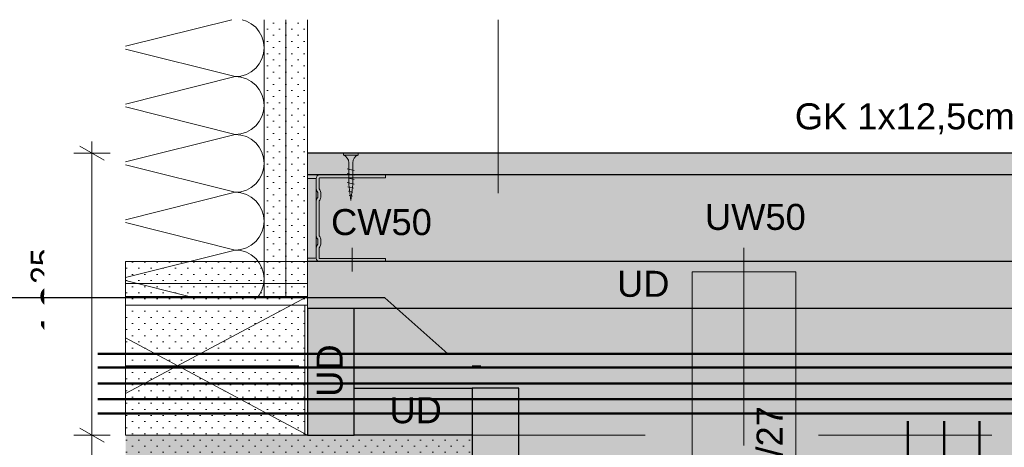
# Model space of a CAD drawing. Header units: metres. Extents: x -1.1 to 13.1, y -2.2 to 1.8.
# Tile 36 of 63: x 2.82 to 3.388, y 1.456 to 1.703. Entities that reach past the tile are written whole.
import ezdxf

# ---------------------------------------------------------------- set-up
doc = ezdxf.new("R2010")
doc.units = ezdxf.units.M
doc.header["$MEASUREMENT"] = 0
for name, pattern in [('Strichlinie eng', [0.023, 0.015, -0.008]), ('Strichpunktlinie', [0.062, 0.04, -0.01, 0.002, -0.01]), ('Untersicht', [0.02, 0.015, -0.005]), ('Wipeout_Contour', [1, 0, -1])]:
    doc.linetypes.add(name, pattern=pattern)
for name, color, linetype in [('152 - Bemaßung_ Beschriftung.Ausbau', 7, 'Continuous'), ('606 - Struktur.Wand Innen Ausbau', 7, 'Continuous'), ('607 - Struktur.Stütze', 7, 'Continuous'), ('608 - Struktur.Träger', 7, 'Continuous'), ('650 - Abdeckung.Fußboden Aufbau', 7, 'Continuous'), ('653 - Abdeckung.TB Verkofferung', 7, 'Continuous'), ('804 - HKLSE.Elektrik', 7, 'Continuous'), ('Neubau_606 - Struktur.Wand Innen Ausbau', 7, 'Continuous'), ('Neubau_653 - Abdeckung.TB Verkofferung', 7, 'Continuous'), ('Neubau_660 - Unterkonstruktion.Trockenbau', 7, 'Continuous')]:
    doc.layers.add(name, color=color, linetype=linetype)
doc.styles.add('ERSTELLTER_STIL_1', font='txt')
doc.dimstyles.new('ERSTELLTER_STIL__1', dxfattribs={"dimtxt": 0.02, "dimasz": 0.01064, "dimexe": 0.18, "dimexo": 0.0625, "dimgap": 0, "dimtad": 1, "dimzin": 0, "dimdsep": 46, "dimtxsty": 'ERSTELLTER_STIL_1', "dimblk": 'ARROWHEAD_2', "dimblk1": 'ARROWHEAD_2', "dimblk2": 'ARROWHEAD_2', "dimcen": 0.09, "dimse1": 1, "dimse2": 1, "dimclrd": 7, "dimclre": 7, "dimclrt": 7, "dimazin": 0, "dimtfac": 1, "dimtdec": 4, "dimtmove": 0, "dimatfit": 3, "dimfxl": 1, "dimtolj": 1, "dimtzin": 0, "dimarcsym": 0})
doc.dimstyles.new('ERSTELLTER_STIL__4', dxfattribs={"dimtxt": 0.18, "dimasz": 0.001824, "dimexe": 0.18, "dimexo": 0.0625, "dimgap": 0, "dimtad": 0, "dimtih": 1, "dimtoh": 1, "dimdec": 4, "dimzin": 0, "dimdsep": 46, "dimcen": 0.09, "dimadec": 0, "dimazin": 0, "dimtfac": 1, "dimtdec": 4, "dimtmove": 0, "dimatfit": 3, "dimldrblk": 'ARROWHEAD_11', "dimfxl": 1, "dimtolj": 1, "dimtzin": 0, "dimarcsym": 0})
pattern_1 = [(45, (0, 0), (-0.003535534, 0.003535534), [0, -0.005])]

# ---------------------------------------------------------------- blocks, each defined once
blk = doc.blocks.new('*X183')
at = {"layer": 'Neubau_606 - Struktur.Wand Innen Ausbau', "color": 7, "linetype": 'Continuous', "lineweight": 5}
for p, q in [((2.88091, 1.68719), (2.94217, 1.70251)), ((2.95062, 1.70176), (2.94815, 1.70251)), ((2.9535, 1.70022), (2.95062, 1.70176)), ((2.95603, 1.69815), (2.9535, 1.70022)), ((2.9581, 1.69562), (2.95603, 1.69815)), ((2.95964, 1.69274), (2.9581, 1.69562)), ((2.96059, 1.68961), (2.95964, 1.69274)), ((2.96091, 1.68636), (2.96059, 1.68961)), ((2.88091, 1.68553), (2.94425, 1.66969)), ((2.95964, 1.67998), (2.96059, 1.68311)), ((2.96059, 1.68311), (2.96091, 1.68636)), ((2.95603, 1.67458), (2.9581, 1.6771)), ((2.9581, 1.6771), (2.95964, 1.67998)), ((2.95062, 1.67096), (2.9535, 1.6725)), ((2.9535, 1.6725), (2.95603, 1.67458)), ((2.88091, 1.65386), (2.94425, 1.66969)), ((2.94425, 1.66969), (2.9475, 1.67001)), ((2.9475, 1.66937), (2.94425, 1.66969)), ((2.9475, 1.67001), (2.95062, 1.67096)), ((2.95062, 1.66843), (2.9475, 1.66937)), ((2.9535, 1.66689), (2.95062, 1.66843)), ((2.95603, 1.66481), (2.9535, 1.66689)), ((2.9581, 1.66229), (2.95603, 1.66481)), ((2.95964, 1.65941), (2.9581, 1.66229)), ((2.96059, 1.65628), (2.95964, 1.65941)), ((2.96091, 1.65303), (2.96059, 1.65628)), ((2.88091, 1.65219), (2.94425, 1.63636)), ((2.95964, 1.64665), (2.96059, 1.64978)), ((2.96059, 1.64978), (2.96091, 1.65303)), ((2.95603, 1.64124), (2.9581, 1.64377)), ((2.9581, 1.64377), (2.95964, 1.64665)), ((2.9475, 1.63668), (2.95062, 1.63763)), ((2.95062, 1.63763), (2.9535, 1.63917)), ((2.9535, 1.63917), (2.95603, 1.64124)), ((2.88091, 1.62053), (2.94425, 1.63636)), ((2.94425, 1.63636), (2.9475, 1.63668)), ((2.9475, 1.63604), (2.94425, 1.63636)), ((2.95062, 1.63509), (2.9475, 1.63604)), ((2.9535, 1.63355), (2.95062, 1.63509)), ((2.95603, 1.63148), (2.9535, 1.63355)), ((2.9581, 1.62895), (2.95603, 1.63148)), ((2.95964, 1.62607), (2.9581, 1.62895)), ((2.96059, 1.62295), (2.95964, 1.62607)), ((2.96091, 1.61969), (2.96059, 1.62295)), ((2.88091, 1.61886), (2.94425, 1.60303)), ((2.95964, 1.61332), (2.96059, 1.61644)), ((2.96059, 1.61644), (2.96091, 1.61969)), ((2.95603, 1.60791), (2.9581, 1.61043)), ((2.9581, 1.61043), (2.95964, 1.61332)), ((2.88091, 1.58719), (2.94425, 1.60303)), ((2.94425, 1.60303), (2.9475, 1.60335)), ((2.9475, 1.60271), (2.94425, 1.60303)), ((2.9475, 1.60335), (2.95062, 1.6043)), ((2.95062, 1.6043), (2.9535, 1.60584)), ((2.9535, 1.60584), (2.95603, 1.60791)), ((2.95062, 1.60176), (2.9475, 1.60271)), ((2.9535, 1.60022), (2.95062, 1.60176)), ((2.95603, 1.59815), (2.9535, 1.60022)), ((2.9581, 1.59562), (2.95603, 1.59815)), ((2.95964, 1.59274), (2.9581, 1.59562)), ((2.96059, 1.58961), (2.95964, 1.59274)), ((2.96091, 1.58636), (2.96059, 1.58961)), ((2.96059, 1.58311), (2.96091, 1.58636)), ((2.88091, 1.58553), (2.94425, 1.56969)), ((2.95964, 1.57998), (2.96059, 1.58311)), ((2.9535, 1.5725), (2.95603, 1.57458)), ((2.95603, 1.57458), (2.9581, 1.5771)), ((2.9581, 1.5771), (2.95964, 1.57998)), ((2.88091, 1.55386), (2.94425, 1.56969)), ((2.94425, 1.56969), (2.9475, 1.57001)), ((2.9475, 1.56937), (2.94425, 1.56969)), ((2.9475, 1.57001), (2.95062, 1.57096)), ((2.95062, 1.56843), (2.9475, 1.56937)), ((2.95062, 1.57096), (2.9535, 1.5725)), ((2.9535, 1.56689), (2.95062, 1.56843)), ((2.95603, 1.56481), (2.9535, 1.56689)), ((2.9581, 1.56229), (2.95603, 1.56481)), ((2.95964, 1.55941), (2.9581, 1.56229)), ((2.96059, 1.55628), (2.95964, 1.55941)), ((2.88091, 1.55219), (2.91765, 1.54301)), ((2.96091, 1.55303), (2.96059, 1.55628)), ((2.96059, 1.54978), (2.96091, 1.55303)), ((2.9581, 1.54377), (2.95964, 1.54665)), ((2.95964, 1.54665), (2.96059, 1.54978)), ((2.95748, 1.54301), (2.9581, 1.54377))]:
    blk.add_line(p, q, dxfattribs=at)
blk = doc.blocks.new('*D241')
at = {"layer": '152 - Bemaßung_ Beschriftung.Ausbau', "color": 7, "linetype": 'Continuous', "lineweight": 9}
for p, q in [((2.85451, 1.46705), (2.86851, 1.45897)), ((2.87201, 1.46301), (2.85101, 1.46301)), ((2.86151, 1.04301), (2.86151, 1.46301)), ((2.85451, 1.04705), (2.86851, 1.03897)), ((2.87201, 1.04301), (2.85101, 1.04301))]:
    blk.add_line(p, q, dxfattribs=at)
at = {"color": 254, "linetype": 'Wipeout_Contour', "lineweight": 0, "ltscale": 12.597834}
blk.add_wipeout([(2.86111, 1.23423), (2.86111, 1.27179), (2.83391, 1.27179), (2.83391, 1.23423)], dxfattribs=at).dxf.layer = '152 - Bemaßung_ Beschriftung.Ausbau'
at = {"layer": '152 - Bemaßung_ Beschriftung.Ausbau', "color": 7, "lineweight": 9, "insert": (2.85751, 1.23783), "char_height": 0.02, "attachment_point": 7, "rotation": 90, "style": 'ERSTELLTER_STIL_1'}
blk.add_mtext('\\A1;{\\pql;\\fArial|b0|i0|c0|p38;42}', dxfattribs=at)
blk = doc.blocks.new('ARROWHEAD_2')
at = {"color": 0, "linetype": 'Continuous', "lineweight": 0}
for p, q in [((-0.378, -0.655), (0.378, 0.655)), ((0, 0), (-1, 0))]:
    blk.add_line(p, q, dxfattribs=at)
blk = doc.blocks.new('*D242')
at = {"layer": '152 - Bemaßung_ Beschriftung.Ausbau', "color": 7, "linetype": 'Continuous', "lineweight": 9}
for p, q in [((2.86151, 1.62551), (2.86151, 1.63236)), ((2.86851, 1.62147), (2.85451, 1.62955)), ((2.87201, 1.62551), (2.85101, 1.62551)), ((2.86151, 1.46301), (2.86151, 1.62551)), ((2.85451, 1.46705), (2.86851, 1.45897)), ((2.87201, 1.46301), (2.85101, 1.46301))]:
    blk.add_line(p, q, dxfattribs=at)
at = {"layer": '152 - Bemaßung_ Beschriftung.Ausbau', "color": 7, "lineweight": 9, "insert": (2.85784, 1.51907), "char_height": 0.02, "attachment_point": 7, "rotation": 90, "style": 'ERSTELLTER_STIL_1'}
blk.add_mtext('\\A1;{\\pql;\\fArial|b0|i0|c0|p38;16\\fArial|b0|i0|c0|p38;\\A1{\\H.66x;\\S25^  ;}}', dxfattribs=at)
at = {"color": 254, "linetype": 'Wipeout_Contour', "lineweight": 0, "ltscale": 13.100931}
blk.add_wipeout([(2.86111, 1.51547), (2.86111, 1.57305), (2.83391, 1.57305), (2.83391, 1.51547)], dxfattribs=at).dxf.layer = '152 - Bemaßung_ Beschriftung.Ausbau'
blk = doc.blocks.new('ARROWHEAD_11')
at = {"color": 0, "linetype": 'Continuous', "lineweight": 0}
blk.add_line((0, 0), (-1, 0), dxfattribs=at)
at = {"color": 0, "linetype": 'Continuous', "lineweight": 0, "const_width": 0.25, "flags": 128}
blk.add_lwpolyline([(-0.125, 0, 1), (0.125, 0, 1)], format="xyb", close=True, dxfattribs=at)

msp = doc.modelspace()

# ---------------------------------------------------------------- hatches: boundary and pattern name
at = {"layer": '606 - Struktur.Wand Innen Ausbau', "linetype": 'Continuous', "lineweight": 5}
h = msp.add_hatch(dxfattribs=at)
h.set_pattern_fill('Gips_0004', style=0, pattern_type=2)
h.set_pattern_definition(pattern_1)
h.paths.add_polyline_path([(2.98591, 1.62551), (4.08091, 1.62551), (4.08091, 1.61301), (2.98591, 1.61301)])
at = {"layer": '607 - Struktur.Stütze', "linetype": 'Continuous', "lineweight": 5}
h = msp.add_hatch(dxfattribs=at)
h.set_pattern_fill('Gips_0004', style=0, pattern_type=2)
h.set_pattern_definition(pattern_1)
h.paths.add_polyline_path([(3.07091, 1.05301), (2.88091, 1.05301), (2.88091, 1.04301), (3.08091, 1.04301), (3.08091, 1.46301), (2.88091, 1.46301), (2.88091, 1.45301), (3.07091, 1.45301)])
at = {"layer": '653 - Abdeckung.TB Verkofferung', "linetype": 'Continuous', "lineweight": 0, "true_color": 0x2f2f2f}
msp.add_hatch(color=250, dxfattribs=at).paths.add_polyline_path([(2.98591, 1.62551), (4.08091, 1.62551), (4.08091, 1.46301), (2.98591, 1.46301)])
at = {"layer": '653 - Abdeckung.TB Verkofferung', "linetype": 'Continuous', "lineweight": 5}
h = msp.add_hatch(dxfattribs=at)
h.set_pattern_fill('Gips_0004', style=0, pattern_type=2)
h.set_pattern_definition(pattern_1)
h.paths.add_polyline_path([(2.88091, 1.53801), (2.98432, 1.53801), (2.98432, 1.46301), (2.88091, 1.46301)])
at = {"layer": '653 - Abdeckung.TB Verkofferung', "linetype": 'Continuous', "lineweight": 0, "true_color": 0x5f5f5f}
msp.add_hatch(color=251, dxfattribs=at).paths.add_polyline_path([(2.88091, 1.46301), (4.08091, 1.46301), (4.08091, 1.04301), (2.88091, 1.04301)])
at = {"layer": 'Neubau_606 - Struktur.Wand Innen Ausbau', "linetype": 'Continuous', "lineweight": 5}
h = msp.add_hatch(dxfattribs=at)
h.set_pattern_fill('Gips_0004', style=0, pattern_type=2)
h.set_pattern_definition(pattern_1)
h.paths.add_polyline_path([(2.96091, 1.54301), (2.97341, 1.54301), (2.97341, 1.70251), (2.96091, 1.70251)])
h = msp.add_hatch(dxfattribs=at)
h.set_pattern_fill('Gips_0004', style=0, pattern_type=2)
h.set_pattern_definition(pattern_1)
h.paths.add_polyline_path([(2.97341, 1.54301), (2.98591, 1.54301), (2.98591, 1.70251), (2.97341, 1.70251)])

# ---------------------------------------------------------------- linework, layer by layer
at = {"layer": '607 - Struktur.Stütze', "color": 7, "linetype": 'Continuous', "lineweight": 5}
msp.add_lwpolyline([(2.88091, 1.04301), (3.08091, 1.04301), (3.08091, 1.46301), (2.88091, 1.46301)], dxfattribs=at)
at = {"layer": '608 - Struktur.Träger', "color": 7, "linetype": 'Untersicht', "lineweight": 13}
msp.add_line((2.88091, 1.46301), (4.08091, 1.46301), dxfattribs=at)
at = {"layer": '650 - Abdeckung.Fußboden Aufbau', "color": 7, "linetype": 'Continuous', "lineweight": 13}
msp.add_lwpolyline([(2.98591, 1.70251), (2.98591, 1.46301), (3.08091, 1.46301), (3.08091, 1.18051), (3.25591, 1.18051)], dxfattribs=at)
at = {"layer": '653 - Abdeckung.TB Verkofferung', "color": 7, "linetype": 'Continuous', "lineweight": 18}
for p, q in [((3.01172, 1.57096), (3.01172, 1.55735)), ((3.23791, 1.57096), (3.23791, 1.55735))]:
    msp.add_line(p, q, dxfattribs=at)
at = {"layer": '653 - Abdeckung.TB Verkofferung', "color": 1, "linetype": 'Continuous', "lineweight": 18, "flags": 128}
msp.add_lwpolyline([(3.20791, 1.18613), (3.26791, 1.18613), (3.26791, 1.55707), (3.20791, 1.55707)], close=True, dxfattribs=at)
at = {"layer": '653 - Abdeckung.TB Verkofferung', "color": 1, "linetype": 'Strichlinie eng', "lineweight": 18, "flags": 128}
msp.add_lwpolyline([(3.23791, 1.55707), (3.23791, 1.18613)], dxfattribs=at)
at = {"layer": '653 - Abdeckung.TB Verkofferung', "color": 1, "linetype": 'Continuous', "lineweight": 9, "flags": 128}
msp.add_lwpolyline([(2.88091, 1.53801), (2.98432, 1.53801), (2.98432, 1.46301), (2.88091, 1.46301)], close=True, dxfattribs=at)
at = {"layer": '653 - Abdeckung.TB Verkofferung', "color": 1, "linetype": 'Continuous', "lineweight": 25, "flags": 128}
for points in [[(2.98591, 1.46301), (3.01291, 1.46301), (3.01291, 1.53601), (2.98591, 1.53601)], [(3.01291, 1.46301), (3.01291, 1.49001), (3.08091, 1.49001), (3.08091, 1.46301)], [(3.08091, 1.20751), (3.10791, 1.20751), (3.10791, 1.49001), (3.08091, 1.49001)]]:
    msp.add_lwpolyline(points, close=True, dxfattribs=at)
at = {"layer": '804 - HKLSE.Elektrik', "color": 92, "linetype": 'Continuous', "lineweight": 50, "true_color": 0x00be00, "flags": 128}
for points in [[(2.86497, 1.50987), (4.09641, 1.50987)], [(2.86497, 1.50201), (4.09641, 1.50201)], [(2.86497, 1.49285), (4.09641, 1.49285)], [(2.86497, 1.48369), (4.09641, 1.48369)], [(2.86497, 1.47539), (4.09641, 1.47539)], [(3.33249, 1.47098), (3.33249, 1.01029)], [(3.35353, 1.47098), (3.35353, 1.01029)], [(3.37388, 1.47098), (3.37388, 1.01029)]]:
    msp.add_lwpolyline(points, dxfattribs=at)
at = {"layer": 'Neubau_606 - Struktur.Wand Innen Ausbau', "color": 1, "linetype": 'Continuous', "lineweight": 13}
msp.add_line((2.96091, 1.70251), (2.96091, 1.54301), dxfattribs=at)
at = {"layer": 'Neubau_606 - Struktur.Wand Innen Ausbau', "color": 1, "linetype": 'Continuous', "lineweight": 9}
for p, q in [((2.97341, 1.70251), (2.97341, 1.54301)), ((2.88091, 1.48701), (2.98591, 1.54301)), ((2.88091, 1.51901), (2.98591, 1.46301))]:
    msp.add_line(p, q, dxfattribs=at)
at = {"layer": 'Neubau_606 - Struktur.Wand Innen Ausbau', "color": 1, "linetype": 'Strichpunktlinie', "lineweight": 5}
msp.add_line((2.88091, 1.50301), (3.08591, 1.50301), dxfattribs=at)
at = {"layer": 'Neubau_606 - Struktur.Wand Innen Ausbau', "color": 1, "linetype": 'Continuous', "lineweight": 13}
msp.add_lwpolyline([(2.98591, 1.46301), (2.98591, 1.70251)], dxfattribs=at)
at = {"layer": 'Neubau_606 - Struktur.Wand Innen Ausbau', "color": 1, "linetype": 'Continuous', "lineweight": 9, "flags": 128}
for points in [[(2.96091, 1.54301), (2.88091, 1.54301)], [(2.97341, 1.54301), (2.96091, 1.54301)], [(2.98591, 1.54301), (2.97341, 1.54301)], [(2.98591, 1.46301), (2.98591, 1.54301)], [(2.88091, 1.46301), (2.96091, 1.46301)], [(2.96091, 1.46301), (2.97341, 1.46301)], [(2.97341, 1.46301), (2.98591, 1.46301)]]:
    msp.add_lwpolyline(points, dxfattribs=at)
at = {"layer": 'Neubau_653 - Abdeckung.TB Verkofferung', "color": 1, "linetype": 'Untersicht', "lineweight": 9}
for p, q in [((2.98591, 1.60251), (2.98591, 1.70251)), ((3.09591, 1.60251), (3.09591, 1.70251))]:
    msp.add_line(p, q, dxfattribs=at)
at = {"layer": 'Neubau_653 - Abdeckung.TB Verkofferung', "color": 1, "linetype": 'Continuous', "lineweight": 25}
for p, q in [((4.08091, 1.62551), (2.98591, 1.62551)), ((4.08091, 1.61301), (2.98591, 1.61301)), ((4.08091, 1.56301), (2.98591, 1.56301)), ((4.08091, 1.53601), (2.98591, 1.53601))]:
    msp.add_line(p, q, dxfattribs=at)
at = {"layer": 'Neubau_653 - Abdeckung.TB Verkofferung', "color": 1, "linetype": 'Strichlinie eng', "lineweight": 9}
msp.add_line((3.09591, 1.62551), (2.98591, 1.62551), dxfattribs=at)
at = {"layer": 'Neubau_660 - Unterkonstruktion.Trockenbau', "color": 1, "linetype": 'Continuous', "lineweight": 5}
for p, q in [((3.01516, 1.62451), (3.00666, 1.62451)), ((3.01291, 1.61551), (3.00891, 1.61651)), ((3.01291, 1.61291), (3.00891, 1.61391)), ((3.01291, 1.61031), (3.00891, 1.61131)), ((3.01291, 1.60771), (3.00891, 1.60871)), ((3.01256, 1.60533), (3.00912, 1.60615)), ((3.01219, 1.60311), (3.00959, 1.60363)), ((3.01186, 1.60086), (3.01006, 1.60112))]:
    msp.add_line(p, q, dxfattribs=at)
at = {"layer": 'Neubau_660 - Unterkonstruktion.Trockenbau', "color": 1, "linetype": 'Continuous', "lineweight": 5, "flags": 128}
for points in [[(3.00979, 1.60744), (3.00979, 1.62001, 0.304192), (3.00666, 1.62451), (3.00666, 1.62551), (3.01516, 1.62551), (3.01516, 1.62451, 0.304191), (3.01204, 1.62001), (3.01204, 1.60744), (3.01091, 1.59831)], [(3.03091, 1.61301), (2.99291, 1.61301, 0.414214), (2.99091, 1.61101), (2.99091, 1.60551, 0.156603), (2.99158, 1.60344, -0.156603), (2.99191, 1.6024), (2.99191, 1.60062, -0.156603), (2.99158, 1.59958, 0.156603), (2.99091, 1.59751), (2.99091, 1.57851, 0.156603), (2.99158, 1.57644, -0.156603), (2.99191, 1.5754), (2.99191, 1.57362, -0.156603), (2.99158, 1.57258, 0.156603), (2.99091, 1.57051), (2.99091, 1.56501, 0.414214), (2.99291, 1.56301), (3.03091, 1.56301), (3.03091, 1.56476), (2.99291, 1.56476, -0.414214), (2.99266, 1.56501), (2.99266, 1.57051, -0.156603), (2.993, 1.57156, 0.156603), (2.99366, 1.57362), (2.99366, 1.5754, 0.156603), (2.993, 1.57746, -0.156603), (2.99266, 1.57851), (2.99266, 1.59751, -0.156603), (2.993, 1.59856, 0.156603), (2.99366, 1.60062), (2.99366, 1.6024, 0.156603), (2.993, 1.60446, -0.156603), (2.99266, 1.60551), (2.99266, 1.61101, -0.414214), (2.99291, 1.61126), (3.03091, 1.61126)]]:
    msp.add_lwpolyline(points, format="xyb", close=True, dxfattribs=at)

# ---------------------------------------------------------------- block references
at = {"layer": 'Neubau_606 - Struktur.Wand Innen Ausbau', "color": 7, "linetype": 'Continuous', "lineweight": 5}
msp.add_blockref('*X183', (0, 0), dxfattribs=at)

# ---------------------------------------------------------------- texts
at = {"layer": '152 - Bemaßung_ Beschriftung.Ausbau', "color": 7, "linetype": 'Continuous', "lineweight": 9, "char_height": 0.015, "attachment_point": 7, "style": 'ERSTELLTER_STIL_1'}
for s, insert in [('\\A1;{\\pql;\\fArial|b0|i0|c0|p38;GK \\fArial|b0|i0|c0|p38;1x12,5cm}', (3.26726, 1.63651)), ('\\A1;{\\pql;\\fArial|b0|i0|c0|p38;C\\fArial|b0|i0|c0|p38;W50}', (2.99952, 1.57812)), ('\\A1;{\\pql;\\fArial|b0|i0|c0|p38;U\\fArial|b0|i0|c0|p38;W50}', (3.21537, 1.58112)), ('\\A1;{\\pql;\\fArial|b0|i0|c0|p38;UD}', (3.16463, 1.54253)), ('\\A1;{\\pql;\\fArial|b0|i0|c0|p38;UD}', (3.03326, 1.46964))]:
    msp.add_mtext(s, dxfattribs=dict(at, insert=insert))
at = {"layer": '152 - Bemaßung_ Beschriftung.Ausbau', "color": 7, "linetype": 'Continuous', "lineweight": 9, "char_height": 0.015, "rotation": 90, "style": 'ERSTELLTER_STIL_1'}
for s, insert, attachment_point in [('\\A1;{\\pql;\\fArial|b0|i0|c0|p38;UD}', (3.0064, 1.48506), 7), ('\\A1;{\\pqr;\\fArial|b0|i0|c0|p38;C\\fArial|b0|i0|c0|p38;D 60/27}', (3.26043, 1.47975), 9)]:
    msp.add_mtext(s, dxfattribs=dict(at, insert=insert, attachment_point=attachment_point))

# ---------------------------------------------------------------- next in the draw order: dimensions: what is measured, and where the dimension line sits
at = {"layer": '152 - Bemaßung_ Beschriftung.Ausbau', "color": 7, "linetype": 'Continuous', "lineweight": 9}
dim = msp.add_linear_dim(base=(2.86151, 1.46301), p1=(2.88091, 1.04301), p2=(2.88091, 1.46301), angle=90, dimstyle='ERSTELLTER_STIL__1', dxfattribs=at)
dim.commit()
dim.dimension.update_dxf_attribs({"geometry": '*D241', "text_midpoint": (2.84751, 1.25308), "dimtype": 160, "text_rotation": 90})

# ---------------------------------------------------------------- next in the draw order: dimensions: what is measured, and where the dimension line sits
dim = msp.add_linear_dim(base=(2.86151, 1.62551), p1=(2.88091, 1.46301), p2=(2.98591, 1.62551), angle=90, dimstyle='ERSTELLTER_STIL__1', dxfattribs=at)
dim.commit()
dim.dimension.update_dxf_attribs({"geometry": '*D242', "text_midpoint": (2.84751, 1.56895), "dimtype": 160, "text_rotation": 90})

# ---------------------------------------------------------------- next in the draw order: hatches: boundary and pattern name
at = {"layer": 'Neubau_606 - Struktur.Wand Innen Ausbau', "linetype": 'Continuous', "lineweight": 5}
h = msp.add_hatch(dxfattribs=at)
h.set_pattern_fill('Gips_0004', style=0, pattern_type=2)
h.set_pattern_definition(pattern_1)
h.paths.add_polyline_path([(2.98591, 1.56301), (2.88091, 1.56301), (2.88091, 1.55051), (2.98591, 1.55051)])
h = msp.add_hatch(dxfattribs=at)
h.set_pattern_fill('Gips_0004', style=0, pattern_type=2)
h.set_pattern_definition(pattern_1)
h.paths.add_polyline_path([(2.98591, 1.55051), (2.88091, 1.55051), (2.88091, 1.53801), (2.98591, 1.53801)])

# ---------------------------------------------------------------- next in the draw order: linework, layer by layer
at = {"layer": 'Neubau_606 - Struktur.Wand Innen Ausbau', "color": 1, "linetype": 'Continuous', "lineweight": 13, "flags": 128}
for points in [[(2.98591, 1.56301), (2.88091, 1.56301), (2.88091, 1.55051), (2.98591, 1.55051)], [(2.98591, 1.55051), (2.88091, 1.55051), (2.88091, 1.53801), (2.98591, 1.53801)]]:
    msp.add_lwpolyline(points, close=True, dxfattribs=at)
at = {"layer": 'Neubau_660 - Unterkonstruktion.Trockenbau', "color": 1, "linetype": 'Continuous', "lineweight": 5, "flags": 128}
msp.add_lwpolyline([(2.99091, 1.56501), (2.98591, 1.56501), (2.98591, 1.61101), (2.99091, 1.61101)], close=True, dxfattribs=at)

# ---------------------------------------------------------------- next in the draw order: leaders
at = {"layer": '152 - Bemaßung_ Beschriftung.Ausbau', "color": 7, "linetype": 'Continuous', "lineweight": 9, "annotation_type": 0, "has_hookline": 1, "hookline_direction": 1, "text_width": 0.2724}
msp.add_leader([(3.06687, 1.50987), (3.03052, 1.5421), (2.78608, 1.5421)], dimstyle='ERSTELLTER_STIL__4', dxfattribs=at)

doc.saveas('drawing.dxf')
